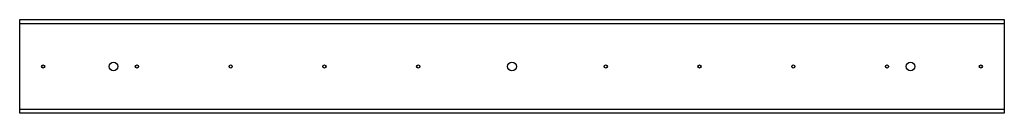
# Model space of a CAD drawing. Header units: inches. Extents: x 41 to 104, y 34.5 to 40.5.
import ezdxf

# ---------------------------------------------------------------- set-up
doc = ezdxf.new("R2010")
doc.units = ezdxf.units.IN
doc.header["$MEASUREMENT"] = 0
doc.layers.add('Visible Edges(ANSI)', color=7, linetype='Continuous', lineweight=25)
doc.layers.add('Visible Tangent Edges(ANSI)', color=7, linetype='Continuous', lineweight=25)

msp = doc.modelspace()

# ---------------------------------------------------------------- linework, layer by layer
at = {"layer": 'Visible Edges(ANSI)'}
for p, q in [((40.973, 40.264), (40.973, 40.514)), ((40.973, 40.514), (103.973, 40.514)), ((103.973, 40.514), (103.973, 40.264)), ((40.973, 34.764), (40.973, 40.264)), ((103.973, 40.264), (103.973, 34.764)), ((40.973, 34.514), (40.973, 34.764)), ((103.973, 34.764), (103.973, 34.514)), ((103.973, 34.514), (40.973, 34.514))]:
    msp.add_line(p, q, dxfattribs=at)
for centre, radius in [((42.473, 37.514), 0.101), ((46.973, 37.514), 0.281), ((48.473, 37.514), 0.101), ((54.473, 37.514), 0.101), ((60.473, 37.514), 0.101), ((66.473, 37.514), 0.101), ((72.473, 37.514), 0.281), ((78.473, 37.514), 0.101), ((84.473, 37.514), 0.101), ((90.473, 37.514), 0.101), ((96.473, 37.514), 0.101), ((97.973, 37.514), 0.281), ((102.473, 37.514), 0.101)]:
    msp.add_circle(centre, radius, dxfattribs=at)
at = {"layer": 'Visible Tangent Edges(ANSI)'}
for p, q in [((40.973, 40.264), (103.973, 40.264)), ((103.973, 34.764), (40.973, 34.764))]:
    msp.add_line(p, q, dxfattribs=at)

doc.saveas('drawing.dxf')
